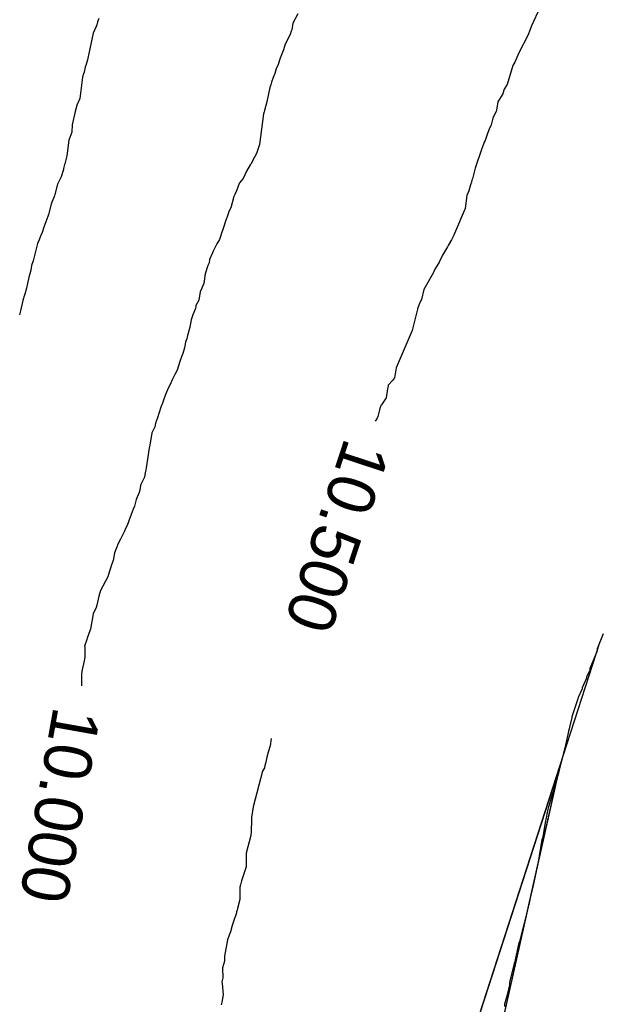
# Model space of a CAD drawing. Extents: x 158343 to 162498, y 431347 to 434500.
# Tile 111 of 220: x 159524 to 159546, y 433977 to 434014. Entities that reach past the tile are written whole.
import ezdxf

# ---------------------------------------------------------------- set-up
doc = ezdxf.new("R2010")
doc.units = 0
doc.header["$LTSCALE"] = 10
doc.header["$MEASUREMENT"] = 0
for name, color, linetype in [('000_arcering', 8, 'CONTINUOUS'), ('bestaand 011m', 8, 'CONTINUOUS'), ('def. con-hoogtelijn (index)', 8, 'CONTINUOUS'), ('nieuw011m', 8, 'CONTINUOUS')]:
    doc.layers.add(name, color=color, linetype=linetype)
doc.styles.add('Style-WORKING', font='WORKING.shx')

# ---------------------------------------------------------------- blocks, each defined once
blk = doc.blocks.new('bestaande hoogtelijnen')
at = {"layer": 'def. con-hoogtelijn (index)'}
for p, q in [((-124.567, -51.906), (-124.887, -52.586)), ((-124.567, -51.906), (-124.887, -52.586)), ((-141.213, -52.308), (-141.253, -52.433)), ((-141.213, -52.308), (-141.253, -52.433)), ((-133.704, -52.14), (-133.888, -52.488)), ((-133.704, -52.14), (-133.888, -52.488)), ((-133.704, -52.14), (-133.888, -52.488)), ((-141.307, -52.613), (-141.418, -52.87)), ((-141.307, -52.613), (-141.418, -52.87)), ((-141.29, -52.546), (-141.307, -52.613)), ((-141.29, -52.546), (-141.307, -52.613)), ((-141.253, -52.433), (-141.29, -52.546)), ((-141.253, -52.433), (-141.29, -52.546)), ((-133.888, -52.488), (-133.931, -52.744)), ((-133.888, -52.488), (-133.931, -52.744)), ((-133.888, -52.488), (-133.931, -52.744)), ((-124.887, -52.586), (-124.934, -52.726)), ((-124.887, -52.586), (-124.934, -52.726)), ((-141.418, -52.87), (-141.554, -53.459)), ((-141.418, -52.87), (-141.554, -53.459)), ((-133.99, -52.912), (-134.182, -53.282)), ((-133.99, -52.912), (-134.182, -53.282)), ((-133.99, -52.912), (-134.182, -53.282)), ((-133.957, -52.792), (-133.99, -52.912)), ((-133.957, -52.792), (-133.99, -52.912)), ((-133.957, -52.792), (-133.99, -52.912)), ((-133.931, -52.744), (-133.957, -52.792)), ((-133.931, -52.744), (-133.957, -52.792)), ((-133.931, -52.744), (-133.957, -52.792)), ((-125.021, -52.952), (-125.364, -53.609)), ((-125.021, -52.952), (-125.364, -53.609)), ((-124.934, -52.726), (-125.021, -52.952)), ((-124.934, -52.726), (-125.021, -52.952)), ((-141.554, -53.459), (-141.619, -53.802)), ((-141.554, -53.459), (-141.619, -53.802)), ((-134.182, -53.282), (-134.238, -53.488)), ((-134.182, -53.282), (-134.238, -53.488)), ((-134.182, -53.282), (-134.238, -53.488)), ((-141.619, -53.802), (-141.637, -53.869)), ((-141.619, -53.802), (-141.637, -53.869)), ((-134.365, -53.813), (-134.447, -54.042)), ((-134.365, -53.813), (-134.447, -54.042)), ((-134.365, -53.813), (-134.447, -54.042)), ((-134.319, -53.68), (-134.365, -53.813)), ((-134.319, -53.68), (-134.365, -53.813)), ((-134.319, -53.68), (-134.365, -53.813)), ((-134.238, -53.488), (-134.319, -53.68)), ((-134.238, -53.488), (-134.319, -53.68)), ((-134.238, -53.488), (-134.319, -53.68)), ((-125.364, -53.609), (-125.512, -53.955)), ((-125.364, -53.609), (-125.512, -53.955)), ((-141.706, -54.086), (-141.764, -54.341)), ((-141.706, -54.086), (-141.764, -54.341)), ((-141.705, -54.078), (-141.706, -54.086)), ((-141.705, -54.078), (-141.706, -54.086)), ((-141.638, -53.871), (-141.705, -54.078)), ((-141.638, -53.871), (-141.705, -54.078)), ((-141.637, -53.869), (-141.638, -53.871)), ((-141.637, -53.869), (-141.638, -53.871)), ((-134.447, -54.042), (-134.514, -54.211)), ((-134.447, -54.042), (-134.514, -54.211)), ((-134.447, -54.042), (-134.514, -54.211)), ((-125.594, -54.087), (-125.806, -54.796)), ((-125.594, -54.087), (-125.806, -54.796)), ((-125.513, -53.96), (-125.594, -54.087)), ((-125.513, -53.96), (-125.594, -54.087)), ((-125.512, -53.955), (-125.513, -53.96)), ((-125.512, -53.955), (-125.513, -53.96)), ((-141.825, -54.52), (-141.929, -55.334)), ((-141.825, -54.52), (-141.929, -55.334)), ((-141.784, -54.4), (-141.825, -54.52)), ((-141.784, -54.4), (-141.825, -54.52)), ((-141.764, -54.341), (-141.784, -54.4)), ((-141.764, -54.341), (-141.784, -54.4)), ((-134.638, -54.538), (-134.695, -54.714)), ((-134.638, -54.538), (-134.695, -54.714)), ((-134.638, -54.538), (-134.695, -54.714)), ((-134.566, -54.39), (-134.638, -54.538)), ((-134.566, -54.39), (-134.638, -54.538)), ((-134.566, -54.39), (-134.638, -54.538)), ((-134.514, -54.211), (-134.566, -54.39)), ((-134.514, -54.211), (-134.566, -54.39)), ((-134.514, -54.211), (-134.566, -54.39)), ((-134.763, -54.908), (-134.856, -55.396)), ((-134.763, -54.908), (-134.856, -55.396)), ((-134.763, -54.908), (-134.856, -55.396)), ((-134.719, -54.81), (-134.763, -54.908)), ((-134.719, -54.81), (-134.763, -54.908)), ((-134.719, -54.81), (-134.763, -54.908)), ((-134.695, -54.714), (-134.719, -54.81)), ((-134.695, -54.714), (-134.719, -54.81)), ((-134.695, -54.714), (-134.719, -54.81)), ((-125.806, -54.796), (-125.923, -54.971)), ((-125.806, -54.796), (-125.923, -54.971)), ((-125.963, -55.151), (-126.159, -55.455)), ((-125.963, -55.151), (-126.159, -55.455)), ((-125.931, -55.01), (-125.963, -55.151)), ((-125.931, -55.01), (-125.963, -55.151)), ((-125.923, -54.971), (-125.931, -55.01)), ((-125.923, -54.971), (-125.931, -55.01)), ((-142.025, -55.544), (-142.102, -55.815)), ((-142.025, -55.544), (-142.102, -55.815)), ((-142.017, -55.529), (-142.025, -55.544)), ((-142.017, -55.529), (-142.025, -55.544)), ((-141.929, -55.334), (-142.017, -55.529)), ((-141.929, -55.334), (-142.017, -55.529)), ((-134.912, -55.586), (-134.956, -55.781)), ((-134.912, -55.586), (-134.956, -55.781)), ((-134.912, -55.586), (-134.956, -55.781)), ((-134.858, -55.409), (-134.912, -55.586)), ((-134.858, -55.409), (-134.912, -55.586)), ((-134.858, -55.409), (-134.912, -55.586)), ((-134.856, -55.396), (-134.858, -55.409)), ((-134.856, -55.396), (-134.858, -55.409)), ((-134.856, -55.396), (-134.858, -55.409)), ((-126.159, -55.455), (-126.21, -55.763)), ((-126.159, -55.455), (-126.21, -55.763)), ((-142.102, -55.815), (-142.209, -56.317)), ((-142.102, -55.815), (-142.209, -56.317)), ((-134.998, -55.911), (-135.147, -57.067)), ((-134.998, -55.911), (-135.147, -57.067)), ((-134.998, -55.911), (-135.147, -57.067)), ((-134.969, -55.825), (-134.998, -55.911)), ((-134.969, -55.825), (-134.998, -55.911)), ((-134.969, -55.825), (-134.998, -55.911)), ((-134.956, -55.781), (-134.969, -55.825)), ((-134.956, -55.781), (-134.969, -55.825)), ((-134.956, -55.781), (-134.969, -55.825)), ((-126.313, -55.981), (-126.341, -56.073)), ((-126.313, -55.981), (-126.341, -56.073)), ((-126.222, -55.815), (-126.313, -55.981)), ((-126.222, -55.815), (-126.313, -55.981)), ((-126.21, -55.763), (-126.222, -55.815)), ((-126.21, -55.763), (-126.222, -55.815)), ((-142.209, -56.317), (-142.23, -56.602)), ((-142.209, -56.317), (-142.23, -56.602)), ((-126.409, -56.321), (-126.486, -56.487)), ((-126.409, -56.321), (-126.486, -56.487)), ((-126.341, -56.073), (-126.409, -56.321)), ((-126.341, -56.073), (-126.409, -56.321)), ((-142.23, -56.602), (-142.305, -56.804)), ((-142.23, -56.602), (-142.305, -56.804)), ((-126.541, -56.647), (-126.639, -56.913)), ((-126.541, -56.647), (-126.639, -56.913)), ((-126.486, -56.487), (-126.541, -56.647)), ((-126.486, -56.487), (-126.541, -56.647)), ((-142.342, -56.9), (-142.416, -57.489)), ((-142.342, -56.9), (-142.416, -57.489)), ((-142.305, -56.804), (-142.342, -56.9)), ((-142.305, -56.804), (-142.342, -56.9)), ((-135.147, -57.067), (-135.205, -57.254)), ((-135.147, -57.067), (-135.205, -57.254)), ((-135.147, -57.067), (-135.205, -57.254)), ((-126.667, -56.981), (-126.747, -57.186)), ((-126.667, -56.981), (-126.747, -57.186)), ((-126.639, -56.913), (-126.667, -56.981)), ((-126.639, -56.913), (-126.667, -56.981)), ((-142.416, -57.489), (-142.497, -57.789)), ((-142.416, -57.489), (-142.497, -57.789)), ((-135.26, -57.397), (-135.33, -57.545)), ((-135.26, -57.397), (-135.33, -57.545)), ((-135.26, -57.397), (-135.33, -57.545)), ((-135.205, -57.254), (-135.26, -57.397)), ((-135.205, -57.254), (-135.26, -57.397)), ((-135.205, -57.254), (-135.26, -57.397)), ((-126.757, -57.216), (-127.014, -57.96)), ((-126.757, -57.216), (-127.014, -57.96)), ((-126.747, -57.186), (-126.757, -57.216)), ((-126.747, -57.186), (-126.757, -57.216)), ((-142.504, -57.812), (-142.54, -57.965)), ((-142.504, -57.812), (-142.54, -57.965)), ((-142.497, -57.789), (-142.504, -57.812)), ((-142.497, -57.789), (-142.504, -57.812)), ((-135.495, -57.831), (-135.642, -58.065)), ((-135.495, -57.831), (-135.642, -58.065)), ((-135.495, -57.831), (-135.642, -58.065)), ((-135.478, -57.802), (-135.495, -57.831)), ((-135.478, -57.802), (-135.495, -57.831)), ((-135.478, -57.802), (-135.495, -57.831)), ((-135.33, -57.545), (-135.478, -57.802)), ((-135.33, -57.545), (-135.478, -57.802)), ((-135.33, -57.545), (-135.478, -57.802)), ((-142.636, -58.28), (-142.764, -58.562)), ((-142.636, -58.28), (-142.764, -58.562)), ((-142.548, -58.001), (-142.636, -58.28)), ((-142.548, -58.001), (-142.636, -58.28)), ((-142.54, -57.965), (-142.548, -58.001)), ((-142.54, -57.965), (-142.548, -58.001)), ((-135.642, -58.065), (-135.768, -58.342)), ((-135.642, -58.065), (-135.768, -58.342)), ((-135.642, -58.065), (-135.768, -58.342)), ((-127.045, -58.101), (-127.117, -58.356)), ((-127.045, -58.101), (-127.117, -58.356)), ((-127.014, -57.96), (-127.045, -58.101)), ((-127.014, -57.96), (-127.045, -58.101)), ((-142.764, -58.562), (-142.874, -58.954)), ((-142.764, -58.562), (-142.874, -58.954)), ((-135.912, -58.527), (-136.02, -58.814)), ((-135.912, -58.527), (-136.02, -58.814)), ((-135.912, -58.527), (-136.02, -58.814)), ((-135.902, -58.506), (-135.912, -58.527)), ((-135.902, -58.506), (-135.912, -58.527)), ((-135.902, -58.506), (-135.912, -58.527)), ((-135.768, -58.342), (-135.902, -58.506)), ((-135.768, -58.342), (-135.902, -58.506)), ((-135.768, -58.342), (-135.902, -58.506)), ((-127.186, -58.585), (-127.254, -58.809)), ((-127.186, -58.585), (-127.254, -58.809)), ((-127.15, -58.481), (-127.186, -58.585)), ((-127.15, -58.481), (-127.186, -58.585)), ((-127.132, -58.409), (-127.15, -58.481)), ((-127.132, -58.409), (-127.15, -58.481)), ((-127.117, -58.356), (-127.132, -58.409)), ((-127.117, -58.356), (-127.132, -58.409)), ((-142.892, -59.023), (-142.908, -59.064)), ((-142.892, -59.023), (-142.908, -59.064)), ((-142.885, -58.998), (-142.892, -59.023)), ((-142.885, -58.998), (-142.892, -59.023)), ((-142.874, -58.954), (-142.885, -58.998)), ((-142.874, -58.954), (-142.885, -58.998)), ((-136.112, -59.028), (-136.227, -59.454)), ((-136.112, -59.028), (-136.227, -59.454)), ((-136.112, -59.028), (-136.227, -59.454)), ((-136.072, -58.951), (-136.112, -59.028)), ((-136.072, -58.951), (-136.112, -59.028)), ((-136.072, -58.951), (-136.112, -59.028)), ((-136.02, -58.814), (-136.072, -58.951)), ((-136.02, -58.814), (-136.072, -58.951)), ((-136.02, -58.814), (-136.072, -58.951)), ((-127.321, -58.981), (-127.392, -59.481)), ((-127.321, -58.981), (-127.392, -59.481)), ((-127.254, -58.809), (-127.321, -58.981)), ((-127.254, -58.809), (-127.321, -58.981)), ((-143.011, -59.317), (-143.111, -59.705)), ((-143.011, -59.317), (-143.111, -59.705)), ((-142.985, -59.242), (-143.011, -59.317)), ((-142.985, -59.242), (-143.011, -59.317)), ((-142.908, -59.064), (-142.985, -59.242)), ((-142.908, -59.064), (-142.985, -59.242)), ((-143.111, -59.705), (-143.139, -59.775)), ((-143.111, -59.705), (-143.139, -59.775)), ((-136.326, -59.678), (-136.377, -59.825)), ((-136.326, -59.678), (-136.377, -59.825)), ((-136.326, -59.678), (-136.377, -59.825)), ((-136.305, -59.595), (-136.326, -59.678)), ((-136.305, -59.595), (-136.326, -59.678)), ((-136.305, -59.595), (-136.326, -59.678)), ((-136.227, -59.454), (-136.305, -59.595)), ((-136.227, -59.454), (-136.305, -59.595)), ((-136.227, -59.454), (-136.305, -59.595)), ((-127.392, -59.481), (-127.788, -60.424)), ((-127.392, -59.481), (-127.788, -60.424)), ((-143.172, -59.875), (-143.279, -60.179)), ((-143.172, -59.875), (-143.279, -60.179)), ((-143.139, -59.775), (-143.172, -59.875)), ((-143.139, -59.775), (-143.172, -59.875)), ((-136.401, -59.875), (-136.527, -60.271)), ((-136.401, -59.875), (-136.527, -60.271)), ((-136.401, -59.875), (-136.527, -60.271)), ((-136.377, -59.825), (-136.401, -59.875)), ((-136.377, -59.825), (-136.401, -59.875)), ((-136.377, -59.825), (-136.401, -59.875)), ((-143.351, -60.383), (-143.411, -60.519)), ((-143.351, -60.383), (-143.411, -60.519)), ((-143.279, -60.179), (-143.351, -60.383)), ((-143.279, -60.179), (-143.351, -60.383)), ((-136.582, -60.401), (-136.62, -60.527)), ((-136.582, -60.401), (-136.62, -60.527)), ((-136.582, -60.401), (-136.62, -60.527)), ((-136.527, -60.271), (-136.582, -60.401)), ((-136.527, -60.271), (-136.582, -60.401)), ((-136.527, -60.271), (-136.582, -60.401)), ((-127.821, -60.481), (-127.904, -60.659)), ((-127.821, -60.481), (-127.904, -60.659)), ((-127.788, -60.424), (-127.821, -60.481)), ((-127.788, -60.424), (-127.821, -60.481)), ((-143.526, -60.8), (-143.683, -61.451)), ((-143.526, -60.8), (-143.683, -61.451)), ((-143.454, -60.656), (-143.526, -60.8)), ((-143.454, -60.656), (-143.526, -60.8)), ((-143.411, -60.519), (-143.454, -60.656)), ((-143.411, -60.519), (-143.454, -60.656)), ((-136.753, -60.814), (-136.899, -61.088)), ((-136.753, -60.814), (-136.899, -61.088)), ((-136.753, -60.814), (-136.899, -61.088)), ((-136.661, -60.643), (-136.753, -60.814)), ((-136.661, -60.643), (-136.753, -60.814)), ((-136.661, -60.643), (-136.753, -60.814)), ((-136.62, -60.527), (-136.661, -60.643)), ((-136.62, -60.527), (-136.661, -60.643)), ((-136.62, -60.527), (-136.661, -60.643)), ((-128.029, -60.874), (-128.056, -60.917)), ((-128.029, -60.874), (-128.056, -60.917)), ((-127.904, -60.659), (-128.029, -60.874)), ((-127.904, -60.659), (-128.029, -60.874)), ((-136.921, -61.146), (-137.031, -61.398)), ((-136.921, -61.146), (-137.031, -61.398)), ((-136.921, -61.146), (-137.031, -61.398)), ((-136.899, -61.088), (-136.921, -61.146)), ((-136.899, -61.088), (-136.921, -61.146)), ((-136.899, -61.088), (-136.921, -61.146)), ((-128.238, -61.235), (-128.351, -61.477)), ((-128.238, -61.235), (-128.351, -61.477)), ((-128.056, -60.917), (-128.238, -61.235)), ((-128.056, -60.917), (-128.238, -61.235)), ((-143.753, -61.621), (-143.78, -61.805)), ((-143.753, -61.621), (-143.78, -61.805)), ((-143.683, -61.451), (-143.753, -61.621)), ((-143.683, -61.451), (-143.753, -61.621)), ((-137.052, -61.53), (-137.094, -61.63)), ((-137.052, -61.53), (-137.094, -61.63)), ((-137.052, -61.53), (-137.094, -61.63)), ((-137.031, -61.398), (-137.052, -61.53)), ((-137.031, -61.398), (-137.052, -61.53)), ((-137.031, -61.398), (-137.052, -61.53)), ((-128.367, -61.502), (-128.544, -61.784)), ((-128.367, -61.502), (-128.544, -61.784)), ((-128.354, -61.481), (-128.367, -61.502)), ((-128.354, -61.481), (-128.367, -61.502)), ((-128.351, -61.477), (-128.354, -61.481)), ((-128.351, -61.477), (-128.354, -61.481)), ((-143.806, -61.935), (-143.851, -62.062)), ((-143.806, -61.935), (-143.851, -62.062)), ((-143.78, -61.805), (-143.806, -61.935)), ((-143.78, -61.805), (-143.806, -61.935)), ((-137.193, -61.94), (-137.249, -62.301)), ((-137.193, -61.94), (-137.249, -62.301)), ((-137.193, -61.94), (-137.249, -62.301)), ((-137.094, -61.63), (-137.193, -61.94)), ((-137.094, -61.63), (-137.193, -61.94)), ((-137.094, -61.63), (-137.193, -61.94)), ((-128.582, -61.891), (-128.945, -62.528)), ((-128.582, -61.891), (-128.945, -62.528)), ((-128.544, -61.784), (-128.582, -61.891)), ((-128.544, -61.784), (-128.582, -61.891)), ((-143.851, -62.062), (-143.944, -62.483)), ((-143.851, -62.062), (-143.944, -62.483)), ((-137.249, -62.301), (-137.302, -62.421)), ((-137.249, -62.301), (-137.302, -62.421)), ((-137.249, -62.301), (-137.302, -62.421)), ((-144.007, -62.705), (-144.015, -62.742)), ((-144.007, -62.705), (-144.015, -62.742)), ((-143.944, -62.483), (-144.007, -62.705)), ((-143.944, -62.483), (-144.007, -62.705)), ((-137.387, -62.613), (-137.442, -62.932)), ((-137.387, -62.613), (-137.442, -62.932)), ((-137.387, -62.613), (-137.442, -62.932)), ((-137.323, -62.474), (-137.387, -62.613)), ((-137.323, -62.474), (-137.387, -62.613)), ((-137.323, -62.474), (-137.387, -62.613)), ((-137.302, -62.421), (-137.323, -62.474)), ((-137.302, -62.421), (-137.323, -62.474)), ((-137.302, -62.421), (-137.323, -62.474)), ((-128.945, -62.528), (-129.042, -62.91)), ((-128.945, -62.528), (-129.042, -62.91)), ((-144.074, -62.939), (-144.163, -63.338)), ((-144.074, -62.939), (-144.163, -63.338)), ((-144.051, -62.862), (-144.074, -62.939)), ((-144.051, -62.862), (-144.074, -62.939)), ((-144.041, -62.829), (-144.051, -62.862)), ((-144.041, -62.829), (-144.051, -62.862)), ((-144.035, -62.805), (-144.041, -62.829)), ((-144.035, -62.805), (-144.041, -62.829)), ((-144.015, -62.742), (-144.035, -62.805)), ((-144.015, -62.742), (-144.035, -62.805)), ((-137.442, -62.932), (-137.545, -63.135)), ((-137.442, -62.932), (-137.545, -63.135)), ((-137.442, -62.932), (-137.545, -63.135)), ((-129.07, -62.97), (-129.137, -63.126)), ((-129.07, -62.97), (-129.137, -63.126)), ((-129.042, -62.91), (-129.07, -62.97)), ((-129.042, -62.91), (-129.07, -62.97)), ((-144.163, -63.338), (-144.196, -63.484)), ((-144.163, -63.338), (-144.196, -63.484)), ((-137.566, -63.249), (-137.665, -63.49)), ((-137.566, -63.249), (-137.665, -63.49)), ((-137.566, -63.249), (-137.665, -63.49)), ((-137.551, -63.172), (-137.566, -63.249)), ((-137.551, -63.172), (-137.566, -63.249)), ((-137.551, -63.172), (-137.566, -63.249)), ((-137.545, -63.135), (-137.551, -63.172)), ((-137.545, -63.135), (-137.551, -63.172)), ((-137.545, -63.135), (-137.551, -63.172)), ((-129.19, -63.276), (-129.393, -64.073)), ((-129.19, -63.276), (-129.393, -64.073)), ((-129.187, -63.265), (-129.19, -63.276)), ((-129.187, -63.265), (-129.19, -63.276)), ((-129.137, -63.126), (-129.187, -63.265)), ((-129.137, -63.126), (-129.187, -63.265)), ((-137.728, -63.67), (-137.771, -63.952)), ((-137.728, -63.67), (-137.771, -63.952)), ((-137.728, -63.67), (-137.771, -63.952)), ((-137.665, -63.49), (-137.728, -63.67)), ((-137.665, -63.49), (-137.728, -63.67)), ((-137.665, -63.49), (-137.728, -63.67)), ((-137.771, -63.952), (-137.86, -64.266)), ((-137.771, -63.952), (-137.86, -64.266)), ((-137.771, -63.952), (-137.86, -64.266)), ((-129.394, -64.079), (-129.992, -65.482)), ((-129.394, -64.079), (-129.992, -65.482)), ((-129.393, -64.073), (-129.394, -64.079)), ((-129.393, -64.073), (-129.394, -64.079)), ((-137.935, -64.521), (-137.982, -64.728)), ((-137.935, -64.521), (-137.982, -64.728)), ((-137.935, -64.521), (-137.982, -64.728)), ((-137.922, -64.474), (-137.935, -64.521)), ((-137.922, -64.474), (-137.935, -64.521)), ((-137.922, -64.474), (-137.935, -64.521)), ((-137.893, -64.384), (-137.922, -64.474)), ((-137.893, -64.384), (-137.922, -64.474)), ((-137.893, -64.384), (-137.922, -64.474)), ((-137.86, -64.266), (-137.893, -64.384)), ((-137.86, -64.266), (-137.893, -64.384)), ((-137.86, -64.266), (-137.893, -64.384)), ((-138.038, -64.938), (-138.084, -65.07)), ((-138.038, -64.938), (-138.084, -65.07)), ((-138.038, -64.938), (-138.084, -65.07)), ((-137.982, -64.728), (-138.038, -64.938)), ((-137.982, -64.728), (-138.038, -64.938)), ((-137.982, -64.728), (-138.038, -64.938)), ((-138.155, -65.239), (-138.257, -65.568)), ((-138.155, -65.239), (-138.257, -65.568)), ((-138.155, -65.239), (-138.257, -65.568)), ((-138.084, -65.07), (-138.155, -65.239)), ((-138.084, -65.07), (-138.155, -65.239)), ((-138.084, -65.07), (-138.155, -65.239)), ((-138.257, -65.568), (-138.346, -65.735)), ((-138.257, -65.568), (-138.346, -65.735)), ((-138.257, -65.568), (-138.346, -65.735)), ((-129.992, -65.482), (-130.057, -65.864)), ((-129.992, -65.482), (-130.057, -65.864)), ((-138.426, -65.908), (-138.522, -66.107)), ((-138.426, -65.908), (-138.522, -66.107)), ((-138.426, -65.908), (-138.522, -66.107)), ((-138.385, -65.815), (-138.426, -65.908)), ((-138.385, -65.815), (-138.426, -65.908)), ((-138.385, -65.815), (-138.426, -65.908)), ((-138.346, -65.735), (-138.385, -65.815)), ((-138.346, -65.735), (-138.385, -65.815)), ((-138.346, -65.735), (-138.385, -65.815)), ((-130.129, -65.955), (-130.287, -66.134)), ((-130.129, -65.955), (-130.287, -66.134)), ((-130.057, -65.864), (-130.129, -65.955)), ((-130.057, -65.864), (-130.129, -65.955)), ((-138.586, -66.23), (-138.696, -66.492)), ((-138.586, -66.23), (-138.696, -66.492)), ((-138.586, -66.23), (-138.696, -66.492)), ((-138.522, -66.107), (-138.586, -66.23)), ((-138.522, -66.107), (-138.586, -66.23)), ((-138.522, -66.107), (-138.586, -66.23)), ((-130.313, -66.271), (-130.364, -66.609)), ((-130.313, -66.271), (-130.364, -66.609)), ((-130.295, -66.179), (-130.313, -66.271)), ((-130.295, -66.179), (-130.313, -66.271)), ((-130.291, -66.16), (-130.295, -66.179)), ((-130.291, -66.16), (-130.295, -66.179)), ((-130.287, -66.134), (-130.291, -66.16)), ((-130.287, -66.134), (-130.291, -66.16)), ((-138.811, -66.816), (-138.869, -66.968)), ((-138.811, -66.816), (-138.869, -66.968)), ((-138.811, -66.816), (-138.869, -66.968)), ((-138.777, -66.735), (-138.811, -66.816)), ((-138.777, -66.735), (-138.811, -66.816)), ((-138.777, -66.735), (-138.811, -66.816)), ((-138.696, -66.492), (-138.777, -66.735)), ((-138.696, -66.492), (-138.777, -66.735)), ((-138.696, -66.492), (-138.777, -66.735)), ((-130.364, -66.609), (-130.543, -66.878)), ((-130.364, -66.609), (-130.543, -66.878)), ((-138.869, -66.968), (-138.992, -67.37)), ((-138.869, -66.968), (-138.992, -67.37)), ((-138.869, -66.968), (-138.992, -67.37)), ((-130.618, -67.072), (-130.685, -67.324)), ((-130.618, -67.072), (-130.685, -67.324)), ((-130.59, -66.981), (-130.618, -67.072)), ((-130.59, -66.981), (-130.618, -67.072)), ((-130.577, -66.959), (-130.59, -66.981)), ((-130.577, -66.959), (-130.59, -66.981)), ((-130.565, -66.908), (-130.577, -66.959)), ((-130.565, -66.908), (-130.577, -66.959)), ((-130.543, -66.878), (-130.565, -66.908)), ((-130.543, -66.878), (-130.565, -66.908)), ((-139.073, -67.566), (-139.101, -67.717)), ((-139.073, -67.566), (-139.101, -67.717)), ((-139.073, -67.566), (-139.101, -67.717)), ((-138.992, -67.37), (-139.073, -67.566)), ((-138.992, -67.37), (-139.073, -67.566)), ((-138.992, -67.37), (-139.073, -67.566)), ((-130.727, -67.402), (-130.779, -67.492)), ((-130.727, -67.402), (-130.779, -67.492)), ((-130.685, -67.324), (-130.727, -67.402)), ((-130.685, -67.324), (-130.727, -67.402)), ((-139.108, -67.736), (-139.208, -67.939)), ((-139.108, -67.736), (-139.208, -67.939)), ((-139.108, -67.736), (-139.208, -67.939)), ((-139.101, -67.717), (-139.108, -67.736)), ((-139.101, -67.717), (-139.108, -67.736)), ((-139.101, -67.717), (-139.108, -67.736)), ((-139.208, -67.939), (-139.289, -68.399)), ((-139.208, -67.939), (-139.289, -68.399)), ((-139.208, -67.939), (-139.289, -68.399)), ((-139.322, -68.593), (-139.371, -68.933)), ((-139.322, -68.593), (-139.371, -68.933)), ((-139.322, -68.593), (-139.371, -68.933)), ((-139.304, -68.495), (-139.322, -68.593)), ((-139.304, -68.495), (-139.322, -68.593)), ((-139.304, -68.495), (-139.322, -68.593)), ((-139.289, -68.399), (-139.304, -68.495)), ((-139.289, -68.399), (-139.304, -68.495)), ((-139.289, -68.399), (-139.304, -68.495)), ((-139.371, -68.933), (-139.425, -69.253)), ((-139.371, -68.933), (-139.425, -69.253)), ((-139.371, -68.933), (-139.425, -69.253)), ((-139.449, -69.399), (-139.455, -69.435)), ((-139.449, -69.399), (-139.455, -69.435)), ((-139.449, -69.399), (-139.455, -69.435)), ((-139.425, -69.253), (-139.449, -69.399)), ((-139.425, -69.253), (-139.449, -69.399)), ((-139.425, -69.253), (-139.449, -69.399)), ((-139.492, -69.602), (-139.623, -69.883)), ((-139.492, -69.602), (-139.623, -69.883)), ((-139.492, -69.602), (-139.623, -69.883)), ((-139.455, -69.435), (-139.492, -69.602)), ((-139.455, -69.435), (-139.492, -69.602)), ((-139.455, -69.435), (-139.492, -69.602)), ((-139.663, -70.099), (-139.688, -70.182)), ((-139.663, -70.099), (-139.688, -70.182)), ((-139.663, -70.099), (-139.688, -70.182)), ((-139.634, -69.914), (-139.663, -70.099)), ((-139.634, -69.914), (-139.663, -70.099)), ((-139.634, -69.914), (-139.663, -70.099)), ((-139.623, -69.883), (-139.634, -69.914)), ((-139.623, -69.883), (-139.634, -69.914)), ((-139.623, -69.883), (-139.634, -69.914)), ((-139.796, -70.453), (-139.86, -70.699)), ((-139.796, -70.453), (-139.86, -70.699)), ((-139.796, -70.453), (-139.86, -70.699)), ((-139.688, -70.182), (-139.796, -70.453)), ((-139.688, -70.182), (-139.796, -70.453)), ((-139.688, -70.182), (-139.796, -70.453)), ((-139.909, -70.811), (-140.025, -71.113)), ((-139.909, -70.811), (-140.025, -71.113)), ((-139.909, -70.811), (-140.025, -71.113)), ((-139.86, -70.699), (-139.909, -70.811)), ((-139.86, -70.699), (-139.909, -70.811)), ((-139.86, -70.699), (-139.909, -70.811)), ((-140.025, -71.113), (-140.137, -71.432)), ((-140.025, -71.113), (-140.137, -71.432)), ((-140.025, -71.113), (-140.137, -71.432)), ((-140.246, -71.647), (-140.306, -71.77)), ((-140.246, -71.647), (-140.306, -71.77)), ((-140.246, -71.647), (-140.306, -71.77)), ((-140.199, -71.543), (-140.246, -71.647)), ((-140.199, -71.543), (-140.246, -71.647)), ((-140.199, -71.543), (-140.246, -71.647)), ((-140.137, -71.432), (-140.199, -71.543)), ((-140.137, -71.432), (-140.199, -71.543)), ((-140.137, -71.432), (-140.199, -71.543)), ((-140.391, -71.949), (-140.503, -72.155)), ((-140.391, -71.949), (-140.503, -72.155)), ((-140.391, -71.949), (-140.503, -72.155)), ((-140.325, -71.817), (-140.391, -71.949)), ((-140.325, -71.817), (-140.391, -71.949)), ((-140.325, -71.817), (-140.391, -71.949)), ((-140.306, -71.77), (-140.325, -71.817)), ((-140.306, -71.77), (-140.325, -71.817)), ((-140.306, -71.77), (-140.325, -71.817)), ((-140.511, -72.209), (-140.618, -72.453)), ((-140.511, -72.209), (-140.618, -72.453)), ((-140.511, -72.209), (-140.618, -72.453)), ((-140.503, -72.155), (-140.511, -72.209)), ((-140.503, -72.155), (-140.511, -72.209)), ((-140.503, -72.155), (-140.511, -72.209)), ((-140.671, -72.749), (-140.737, -72.915)), ((-140.671, -72.749), (-140.737, -72.915)), ((-140.671, -72.749), (-140.737, -72.915)), ((-140.618, -72.453), (-140.671, -72.749)), ((-140.618, -72.453), (-140.671, -72.749)), ((-140.618, -72.453), (-140.671, -72.749)), ((-140.737, -72.915), (-140.85, -73.279)), ((-140.737, -72.915), (-140.85, -73.279)), ((-140.737, -72.915), (-140.85, -73.279)), ((-140.872, -73.369), (-141.15, -73.882)), ((-140.872, -73.369), (-141.15, -73.882)), ((-140.872, -73.369), (-141.15, -73.882)), ((-140.85, -73.279), (-140.872, -73.369)), ((-140.85, -73.279), (-140.872, -73.369)), ((-140.85, -73.279), (-140.872, -73.369)), ((-141.203, -74.096), (-141.287, -74.432)), ((-141.203, -74.096), (-141.287, -74.432)), ((-141.203, -74.096), (-141.287, -74.432)), ((-141.15, -73.882), (-141.203, -74.096)), ((-141.15, -73.882), (-141.203, -74.096)), ((-141.15, -73.882), (-141.203, -74.096)), ((-141.306, -74.517), (-141.423, -74.754)), ((-141.306, -74.517), (-141.423, -74.754)), ((-141.306, -74.517), (-141.423, -74.754)), ((-141.287, -74.432), (-141.306, -74.517)), ((-141.287, -74.432), (-141.306, -74.517)), ((-141.287, -74.432), (-141.306, -74.517)), ((-141.423, -74.754), (-141.527, -75.336)), ((-141.423, -74.754), (-141.527, -75.336)), ((-141.423, -74.754), (-141.527, -75.336)), ((-141.527, -75.336), (-141.543, -75.399)), ((-141.527, -75.336), (-141.543, -75.399)), ((-141.527, -75.336), (-141.543, -75.399)), ((-141.662, -75.725), (-141.747, -75.981)), ((-141.662, -75.725), (-141.747, -75.981)), ((-141.662, -75.725), (-141.747, -75.981)), ((-141.646, -75.671), (-141.662, -75.725)), ((-141.646, -75.671), (-141.662, -75.725)), ((-141.646, -75.671), (-141.662, -75.725)), ((-141.543, -75.399), (-141.646, -75.671)), ((-141.543, -75.399), (-141.646, -75.671)), ((-141.543, -75.399), (-141.646, -75.671)), ((-122.176, -75.519), (-122.403, -76.08)), ((-122.176, -75.519), (-122.403, -76.08)), ((-122.176, -75.519), (-122.403, -76.08)), ((-141.747, -75.981), (-141.743, -75.995)), ((-141.747, -75.981), (-141.743, -75.995)), ((-141.747, -75.981), (-141.743, -75.995)), ((-141.743, -75.995), (-141.734, -76.395)), ((-141.743, -75.995), (-141.734, -76.395)), ((-141.743, -75.995), (-141.734, -76.395)), ((-122.403, -76.08), (-122.413, -76.149)), ((-122.403, -76.08), (-122.413, -76.149)), ((-122.403, -76.08), (-122.413, -76.149)), ((-141.734, -76.395), (-141.768, -76.533)), ((-141.734, -76.395), (-141.768, -76.533)), ((-141.734, -76.395), (-141.768, -76.533)), ((-122.425, -76.189), (-122.679, -76.819)), ((-122.425, -76.189), (-122.679, -76.819)), ((-122.425, -76.189), (-122.679, -76.819)), ((-122.421, -76.168), (-122.425, -76.189)), ((-122.421, -76.168), (-122.425, -76.189)), ((-122.421, -76.168), (-122.425, -76.189)), ((-122.418, -76.16), (-122.421, -76.168)), ((-122.418, -76.16), (-122.421, -76.168)), ((-122.418, -76.16), (-122.421, -76.168)), ((-122.413, -76.149), (-122.418, -76.16)), ((-122.413, -76.149), (-122.418, -76.16)), ((-122.413, -76.149), (-122.418, -76.16)), ((-141.768, -76.533), (-141.849, -76.92)), ((-141.768, -76.533), (-141.849, -76.92)), ((-141.768, -76.533), (-141.849, -76.92)), ((-122.679, -76.819), (-122.686, -76.85)), ((-122.679, -76.819), (-122.686, -76.85)), ((-122.679, -76.819), (-122.686, -76.85)), ((-141.848, -76.928), (-141.866, -77.023)), ((-141.848, -76.928), (-141.866, -77.023)), ((-141.848, -76.928), (-141.866, -77.023)), ((-141.866, -77.023), (-141.86, -77.436)), ((-141.866, -77.023), (-141.86, -77.436)), ((-141.866, -77.023), (-141.86, -77.436)), ((-141.849, -76.92), (-141.848, -76.928)), ((-141.849, -76.92), (-141.848, -76.928)), ((-141.849, -76.92), (-141.848, -76.928)), ((-122.815, -77.181), (-122.969, -77.549)), ((-122.815, -77.181), (-122.969, -77.549)), ((-122.815, -77.181), (-122.969, -77.549)), ((-122.808, -77.144), (-122.815, -77.181)), ((-122.808, -77.144), (-122.815, -77.181)), ((-122.808, -77.144), (-122.815, -77.181)), ((-122.691, -76.882), (-122.808, -77.144)), ((-122.691, -76.882), (-122.808, -77.144)), ((-122.691, -76.882), (-122.808, -77.144)), ((-122.686, -76.85), (-122.691, -76.882)), ((-122.686, -76.85), (-122.691, -76.882)), ((-122.686, -76.85), (-122.691, -76.882)), ((-141.86, -77.436), (-141.865, -77.476)), ((-141.86, -77.436), (-141.865, -77.476)), ((-141.86, -77.436), (-141.865, -77.476)), ((-122.969, -77.549), (-122.979, -77.594)), ((-122.969, -77.549), (-122.979, -77.594)), ((-122.969, -77.549), (-122.979, -77.594)), ((-123.14, -77.961), (-123.361, -78.641)), ((-123.14, -77.961), (-123.361, -78.641)), ((-123.14, -77.961), (-123.361, -78.641)), ((-123.13, -77.919), (-123.14, -77.961)), ((-123.13, -77.919), (-123.14, -77.961)), ((-123.13, -77.919), (-123.14, -77.961)), ((-122.983, -77.608), (-123.13, -77.919)), ((-122.983, -77.608), (-123.13, -77.919)), ((-122.983, -77.608), (-123.13, -77.919)), ((-122.979, -77.594), (-122.983, -77.608)), ((-122.979, -77.594), (-122.983, -77.608)), ((-122.979, -77.594), (-122.983, -77.608)), ((-123.367, -78.666), (-123.446, -79.028)), ((-123.367, -78.666), (-123.446, -79.028)), ((-123.367, -78.666), (-123.446, -79.028)), ((-123.361, -78.641), (-123.367, -78.666)), ((-123.361, -78.641), (-123.367, -78.666)), ((-123.361, -78.641), (-123.367, -78.666)), ((-123.446, -79.028), (-123.466, -79.098)), ((-123.446, -79.028), (-123.466, -79.098)), ((-123.446, -79.028), (-123.466, -79.098)), ((-123.517, -79.307), (-123.633, -79.83)), ((-123.517, -79.307), (-123.633, -79.83)), ((-123.517, -79.307), (-123.633, -79.83)), ((-123.486, -79.177), (-123.517, -79.307)), ((-123.486, -79.177), (-123.517, -79.307)), ((-123.486, -79.177), (-123.517, -79.307)), ((-123.466, -79.098), (-123.486, -79.177)), ((-123.466, -79.098), (-123.486, -79.177)), ((-123.466, -79.098), (-123.486, -79.177)), ((-134.741, -79.732), (-134.812, -79.936)), ((-134.741, -79.732), (-134.812, -79.936)), ((-134.713, -79.462), (-134.741, -79.732)), ((-134.713, -79.462), (-134.741, -79.732)), ((-134.867, -80.158), (-134.912, -80.349)), ((-134.867, -80.158), (-134.912, -80.349)), ((-134.819, -79.981), (-134.867, -80.158)), ((-134.819, -79.981), (-134.867, -80.158)), ((-134.812, -79.936), (-134.819, -79.981)), ((-134.812, -79.936), (-134.819, -79.981)), ((-123.715, -80.168), (-123.829, -80.591)), ((-123.715, -80.168), (-123.829, -80.591)), ((-123.715, -80.168), (-123.829, -80.591)), ((-123.701, -80.098), (-123.715, -80.168)), ((-123.701, -80.098), (-123.715, -80.168)), ((-123.701, -80.098), (-123.715, -80.168)), ((-123.638, -79.851), (-123.701, -80.098)), ((-123.638, -79.851), (-123.701, -80.098)), ((-123.638, -79.851), (-123.701, -80.098)), ((-123.635, -79.835), (-123.638, -79.851)), ((-123.635, -79.835), (-123.638, -79.851)), ((-123.635, -79.835), (-123.638, -79.851)), ((-123.633, -79.83), (-123.635, -79.835)), ((-123.633, -79.83), (-123.635, -79.835)), ((-123.633, -79.83), (-123.635, -79.835)), ((-134.946, -80.481), (-134.962, -80.564)), ((-134.946, -80.481), (-134.962, -80.564)), ((-134.912, -80.349), (-134.946, -80.481)), ((-134.912, -80.349), (-134.946, -80.481)), ((-135.037, -80.691), (-135.387, -82.041)), ((-135.037, -80.691), (-135.387, -82.041)), ((-134.962, -80.564), (-135.037, -80.691)), ((-134.962, -80.564), (-135.037, -80.691)), ((-123.858, -80.716), (-124.056, -81.418)), ((-123.858, -80.716), (-124.056, -81.418)), ((-123.858, -80.716), (-124.056, -81.418)), ((-123.847, -80.669), (-123.858, -80.716)), ((-123.847, -80.669), (-123.858, -80.716)), ((-123.847, -80.669), (-123.858, -80.716)), ((-123.842, -80.647), (-123.847, -80.669)), ((-123.842, -80.647), (-123.847, -80.669)), ((-123.842, -80.647), (-123.847, -80.669)), ((-123.832, -80.605), (-123.842, -80.647)), ((-123.832, -80.605), (-123.842, -80.647)), ((-123.832, -80.605), (-123.842, -80.647)), ((-123.829, -80.591), (-123.832, -80.605)), ((-123.829, -80.591), (-123.832, -80.605)), ((-123.829, -80.591), (-123.832, -80.605)), ((-124.076, -81.497), (-124.244, -82.03)), ((-124.076, -81.497), (-124.244, -82.03)), ((-124.076, -81.497), (-124.244, -82.03)), ((-124.063, -81.449), (-124.076, -81.497)), ((-124.063, -81.449), (-124.076, -81.497)), ((-124.063, -81.449), (-124.076, -81.497)), ((-124.056, -81.418), (-124.063, -81.449)), ((-124.056, -81.418), (-124.063, -81.449)), ((-124.056, -81.418), (-124.063, -81.449)), ((-135.387, -82.041), (-135.447, -82.436)), ((-135.387, -82.041), (-135.447, -82.436)), ((-124.246, -82.035), (-124.287, -82.193)), ((-124.246, -82.035), (-124.287, -82.193)), ((-124.246, -82.035), (-124.287, -82.193)), ((-124.244, -82.03), (-124.246, -82.035)), ((-124.244, -82.03), (-124.246, -82.035)), ((-124.244, -82.03), (-124.246, -82.035)), ((-124.287, -82.193), (-124.345, -82.512)), ((-124.287, -82.193), (-124.345, -82.512)), ((-124.287, -82.193), (-124.345, -82.512)), ((-135.455, -82.518), (-135.457, -82.978)), ((-135.455, -82.518), (-135.457, -82.978)), ((-135.453, -82.502), (-135.455, -82.518)), ((-135.453, -82.502), (-135.455, -82.518)), ((-135.451, -82.459), (-135.453, -82.502)), ((-135.451, -82.459), (-135.453, -82.502)), ((-135.447, -82.436), (-135.451, -82.459)), ((-135.447, -82.436), (-135.451, -82.459)), ((-124.358, -82.559), (-124.431, -83.008)), ((-124.358, -82.559), (-124.431, -83.008)), ((-124.358, -82.559), (-124.431, -83.008)), ((-124.345, -82.512), (-124.358, -82.559)), ((-124.345, -82.512), (-124.358, -82.559)), ((-124.345, -82.512), (-124.358, -82.559)), ((-135.473, -83.111), (-135.652, -83.782)), ((-135.473, -83.111), (-135.652, -83.782)), ((-135.457, -82.978), (-135.473, -83.111)), ((-135.457, -82.978), (-135.473, -83.111)), ((-124.438, -83.035), (-124.472, -83.215)), ((-124.438, -83.035), (-124.472, -83.215)), ((-124.438, -83.035), (-124.472, -83.215)), ((-124.431, -83.008), (-124.438, -83.035)), ((-124.431, -83.008), (-124.438, -83.035)), ((-124.431, -83.008), (-124.438, -83.035)), ((-124.493, -83.282), (-124.593, -83.869)), ((-124.493, -83.282), (-124.593, -83.869)), ((-124.493, -83.282), (-124.593, -83.869)), ((-124.472, -83.215), (-124.493, -83.282)), ((-124.472, -83.215), (-124.493, -83.282)), ((-124.472, -83.215), (-124.493, -83.282)), ((-135.653, -83.82), (-135.654, -84.302)), ((-135.653, -83.82), (-135.654, -84.302)), ((-135.652, -83.782), (-135.653, -83.82)), ((-135.652, -83.782), (-135.653, -83.82)), ((-124.599, -83.892), (-124.638, -84.099)), ((-124.599, -83.892), (-124.638, -84.099)), ((-124.599, -83.892), (-124.638, -84.099)), ((-124.595, -83.875), (-124.599, -83.892)), ((-124.595, -83.875), (-124.599, -83.892)), ((-124.595, -83.875), (-124.599, -83.892)), ((-124.593, -83.869), (-124.595, -83.875)), ((-124.593, -83.869), (-124.595, -83.875)), ((-124.593, -83.869), (-124.595, -83.875)), ((-124.651, -84.168), (-124.837, -85.068)), ((-124.651, -84.168), (-124.837, -85.068)), ((-124.651, -84.168), (-124.837, -85.068)), ((-124.638, -84.099), (-124.651, -84.168)), ((-124.638, -84.099), (-124.651, -84.168)), ((-124.638, -84.099), (-124.651, -84.168)), ((-135.654, -84.302), (-135.779, -84.677)), ((-135.654, -84.302), (-135.779, -84.677)), ((-135.869, -84.981), (-135.893, -85.063)), ((-135.869, -84.981), (-135.893, -85.063)), ((-135.822, -84.828), (-135.869, -84.981)), ((-135.822, -84.828), (-135.869, -84.981)), ((-135.779, -84.677), (-135.822, -84.828)), ((-135.779, -84.677), (-135.822, -84.828)), ((-135.893, -85.063), (-135.891, -85.532)), ((-135.893, -85.063), (-135.891, -85.532)), ((-124.855, -85.15), (-124.944, -85.529)), ((-124.855, -85.15), (-124.944, -85.529)), ((-124.855, -85.15), (-124.944, -85.529)), ((-124.845, -85.102), (-124.855, -85.15)), ((-124.845, -85.102), (-124.855, -85.15)), ((-124.845, -85.102), (-124.855, -85.15)), ((-124.837, -85.068), (-124.845, -85.102)), ((-124.837, -85.068), (-124.845, -85.102)), ((-124.837, -85.068), (-124.845, -85.102)), ((-135.891, -85.532), (-135.974, -85.872)), ((-135.891, -85.532), (-135.974, -85.872)), ((-124.963, -85.61), (-125.14, -86.333)), ((-124.963, -85.61), (-125.14, -86.333)), ((-124.963, -85.61), (-125.14, -86.333)), ((-124.951, -85.561), (-124.963, -85.61)), ((-124.951, -85.561), (-124.963, -85.61)), ((-124.951, -85.561), (-124.963, -85.61)), ((-124.944, -85.529), (-124.951, -85.561)), ((-124.944, -85.529), (-124.951, -85.561)), ((-124.944, -85.529), (-124.951, -85.561)), ((-136.015, -86.032), (-136.129, -86.355)), ((-136.015, -86.032), (-136.129, -86.355)), ((-136.009, -85.991), (-136.015, -86.032)), ((-136.009, -85.991), (-136.015, -86.032)), ((-135.993, -85.937), (-136.009, -85.991)), ((-135.993, -85.937), (-136.009, -85.991)), ((-135.974, -85.872), (-135.993, -85.937)), ((-135.974, -85.872), (-135.993, -85.937)), ((-136.129, -86.355), (-136.174, -86.505)), ((-136.129, -86.355), (-136.174, -86.505)), ((-125.16, -86.413), (-125.344, -87.11)), ((-125.16, -86.413), (-125.344, -87.11)), ((-125.16, -86.413), (-125.344, -87.11)), ((-125.153, -86.384), (-125.16, -86.413)), ((-125.153, -86.384), (-125.16, -86.413)), ((-125.153, -86.384), (-125.16, -86.413)), ((-125.141, -86.336), (-125.153, -86.384)), ((-125.141, -86.336), (-125.153, -86.384)), ((-125.141, -86.336), (-125.153, -86.384)), ((-125.14, -86.333), (-125.141, -86.336)), ((-125.14, -86.333), (-125.141, -86.336)), ((-125.14, -86.333), (-125.141, -86.336)), ((-136.289, -86.871), (-136.357, -87.052)), ((-136.289, -86.871), (-136.357, -87.052)), ((-136.241, -86.751), (-136.289, -86.871)), ((-136.241, -86.751), (-136.289, -86.871)), ((-136.174, -86.505), (-136.241, -86.751)), ((-136.174, -86.505), (-136.241, -86.751)), ((-136.357, -87.052), (-136.464, -87.661)), ((-136.357, -87.052), (-136.464, -87.661)), ((-125.362, -87.17), (-125.531, -87.92)), ((-125.362, -87.17), (-125.531, -87.92)), ((-125.362, -87.17), (-125.531, -87.92)), ((-125.344, -87.11), (-125.362, -87.17)), ((-125.344, -87.11), (-125.362, -87.17)), ((-125.344, -87.11), (-125.362, -87.17)), ((-136.473, -87.852), (-136.538, -88.101)), ((-136.473, -87.852), (-136.538, -88.101)), ((-136.469, -87.683), (-136.473, -87.852)), ((-136.469, -87.683), (-136.473, -87.852)), ((-136.464, -87.661), (-136.469, -87.683)), ((-136.464, -87.661), (-136.469, -87.683)), ((-125.535, -87.939), (-125.71, -88.663)), ((-125.535, -87.939), (-125.71, -88.663)), ((-125.535, -87.939), (-125.71, -88.663)), ((-125.534, -87.931), (-125.535, -87.939)), ((-125.534, -87.931), (-125.535, -87.939)), ((-125.534, -87.931), (-125.535, -87.939)), ((-125.531, -87.92), (-125.534, -87.931)), ((-125.531, -87.92), (-125.534, -87.931)), ((-125.531, -87.92), (-125.534, -87.931)), ((-136.538, -88.101), (-136.531, -88.482)), ((-136.538, -88.101), (-136.531, -88.482)), ((-136.531, -88.482), (-136.563, -88.636)), ((-136.531, -88.482), (-136.563, -88.636)), ((-136.563, -88.636), (-136.561, -88.692)), ((-136.563, -88.636), (-136.561, -88.692)), ((-136.561, -88.692), (-136.521, -89.124)), ((-136.561, -88.692), (-136.521, -89.124)), ((-125.71, -88.663), (-125.713, -88.751)), ((-125.71, -88.663), (-125.713, -88.751)), ((-125.71, -88.663), (-125.713, -88.751)), ((-125.796, -89.086), (-125.899, -89.474)), ((-125.796, -89.086), (-125.899, -89.474)), ((-125.796, -89.086), (-125.899, -89.474)), ((-125.795, -89.081), (-125.796, -89.086)), ((-125.795, -89.081), (-125.796, -89.086)), ((-125.795, -89.081), (-125.796, -89.086)), ((-125.713, -88.751), (-125.795, -89.076)), ((-125.713, -88.751), (-125.795, -89.076)), ((-125.713, -88.751), (-125.795, -89.076)), ((-125.795, -89.076), (-125.795, -89.081)), ((-125.795, -89.076), (-125.795, -89.081)), ((-125.795, -89.076), (-125.795, -89.081)), ((-136.571, -89.4), (-136.592, -89.506)), ((-136.571, -89.4), (-136.592, -89.506)), ((-136.521, -89.124), (-136.571, -89.4)), ((-136.521, -89.124), (-136.571, -89.4)), ((-125.899, -89.474), (-125.9, -89.567)), ((-125.899, -89.474), (-125.9, -89.567)), ((-125.899, -89.474), (-125.9, -89.567))]:
    blk.add_line(p, q, dxfattribs=at)
at = {"layer": 'def. con-hoogtelijn (index)', "style": 'Style-WORKING'}
for s, rotation, p in [('10.500', 251.8063, (-131.915, -68.066)), ('10.500', 251.8063, (-131.915, -68.066)), ('10.000', 259.9083, (-142.909, -78.205)), ('10.000', 259.9083, (-142.909, -78.205)), ('10.000', 259.9083, (-142.909, -78.205))]:
    blk.add_text(s, height=1.8, rotation=rotation, dxfattribs=at).set_placement(p)

msp = doc.modelspace()

# ---------------------------------------------------------------- linework, layer by layer
at = {"layer": 'bestaand 011m'}
for points in [[(159484.295, 433814.62), (159490.067, 433817.871), (159494.455, 433821.564), (159499.56, 433826.668), (159504.603, 433832.746), (159510.32, 433839.314), (159515.854, 433846.287), (159521.06, 433850.948), (159525.585, 433855.982), (159536.208, 433866.049), (159542.187, 433890.34), (159543.154, 433918.392), (159539.041, 433936.464), (159539.861, 433967.533), (159544.004, 433985.972), (159516.46, 433901.001, -0.319876), (159484.918, 433889.11)], [(159185.542, 433688.827), (159241.563, 433702.436, 0.067536), (159407.807, 433777.572), (159422.191, 433789.167, -0.055187), (159443.396, 433799.049), (159464.746, 433805.664, 0.041657), (159483.099, 433813.946), (159490.067, 433817.871), (159494.455, 433821.564), (159499.56, 433826.668), (159504.603, 433832.746), (159510.32, 433839.314), (159515.854, 433846.287), (159521.06, 433850.948), (159525.585, 433855.982), (159536.208, 433866.049), (159542.187, 433890.34), (159543.154, 433918.392), (159539.041, 433936.464), (159539.861, 433967.533), (159543.947, 433985.716)]]:
    msp.add_lwpolyline(points, format="xyb", dxfattribs=at)
at = {"layer": 'nieuw011m', "flags": 128}
msp.add_lwpolyline([(159134.23, 433668.365), (159261.859, 433754.526, 0.31524), (159287.313, 433811.329), (159285.565, 433845.246, -0.53816), (159300.348, 433856.136), (159362.083, 433833.424, 0.420483), (159417.593, 433859.799), (159431.519, 433895.264, -0.408319), (159448.126, 433902.707), (159484.918, 433889.11, 0.319876), (159516.46, 433901.001), (159545.515, 433990.632)], format="xyb", dxfattribs=at)

# ---------------------------------------------------------------- block references
at = {"layer": '000_arcering'}
msp.add_blockref('bestaande hoogtelijnen', (159667.804, 434066.432), dxfattribs=at)

doc.saveas('drawing.dxf')
